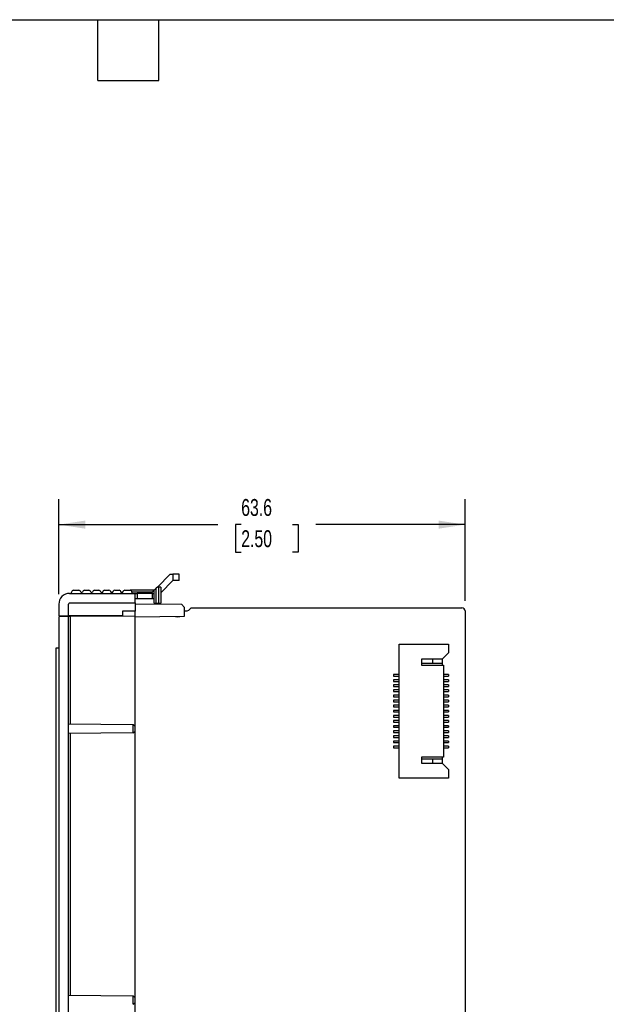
# Model space of a CAD drawing. Header units: millimetres. Extents: x 8 to 341, y 8 to 262.
# Tile 3 of 6: x 158 to 249, y 108 to 262. Entities that reach past the tile are written whole.
import ezdxf

# ---------------------------------------------------------------- set-up
doc = ezdxf.new("R2010")
doc.units = ezdxf.units.MM
doc.header["$LTSCALE"] = 1.25
doc.layers.add('DIMENSIONS', color=140, linetype='Continuous', lineweight=25)
doc.layers.add('TEXT', color=140, linetype='Continuous', lineweight=25)
doc.styles.add('SLDTEXTSTYLE0', font='TXT', dxfattribs={"width": 0.7})
doc.dimstyles.new('SLDDIMSTYLE1', dxfattribs={"dimtxt": 2.69751, "dimasz": 4.1275, "dimexe": 0, "dimexo": 0.0625, "dimgap": 0.674377, "dimtad": 0, "dimtih": 1, "dimtoh": 1, "dimrnd": 1e-09, "dimzin": 12, "dimdsep": 46, "dimtxsty": 'SLDTEXTSTYLE0', "dimsah": 1, "dimcen": 0.09, "dimadec": 0, "dimazin": 3, "dimtfac": 1, "dimtofl": 0, "dimtmove": 0, "dimatfit": 3, "dimfxl": 0, "dimfrac": 2, "dimtolj": 1, "dimtzin": 12, "dimarcsym": 0})

# ---------------------------------------------------------------- blocks, each defined once
blk = doc.blocks.new('_D_3')
at = {"layer": 'DIMENSIONS'}
for p, q in [((163.75, 171.96), (163.75, 186.82)), ((227.35, 170.91), (227.35, 186.82)), ((163.75, 182.85), (188.65, 182.85)), ((192.31, 182.85), (191.4, 182.85)), ((191.4, 182.85), (191.4, 178.56)), ((200.32, 182.85), (201.23, 182.85)), ((201.23, 182.85), (201.23, 178.56)), ((227.35, 182.85), (203.98, 182.85)), ((191.4, 178.56), (192.31, 178.56)), ((201.23, 178.56), (200.32, 178.56))]:
    blk.add_line(p, q, dxfattribs=at)
for points in [[(163.75, 182.85), (167.88, 182.21), (167.88, 183.48)], [(227.35, 182.85), (223.22, 183.48), (223.22, 182.21)]]:
    blk.add_solid(points, dxfattribs=at)
at = {"layer": 'DIMENSIONS', "char_height": 2.646, "attachment_point": 1, "style": 'SLDTEXTSTYLE0'}
for s, insert in [('63.6', (192.31, 186.86)), ('2.50', (192.31, 181.97))]:
    blk.add_mtext(s, dxfattribs=dict(at, insert=insert))

msp = doc.modelspace()

# ---------------------------------------------------------------- linework, layer by layer
for p, q in [((179.201, 173.076), (181.201, 175.076)), ((181.201, 175.076), (181.616, 175.076)), ((181.616, 175.076), (181.616, 174.076)), ((182.616, 175.076), (181.616, 175.076)), ((182.616, 174.076), (182.616, 175.076)), ((179.001, 172.876), (178.701, 172.576)), ((179.201, 173.076), (179.001, 172.876)), ((179.001, 170.526), (179.001, 172.876)), ((179.401, 173.076), (179.201, 173.076)), ((179.401, 170.526), (179.401, 173.076)), ((179.701, 173.076), (179.401, 173.076)), ((181.616, 174.076), (179.701, 172.162)), ((179.701, 173.076), (179.701, 170.526)), ((182.616, 174.076), (181.616, 174.076)), ((165.451, 172.076), (175.701, 172.076)), ((165.751, 172.076), (165.751, 172.276)), ((166.051, 172.576), (166.876, 172.576)), ((167.176, 172.276), (167.476, 172.276)), ((167.776, 172.576), (168.451, 172.576)), ((168.751, 172.276), (169.051, 172.276)), ((169.351, 172.576), (170.026, 172.576)), ((170.326, 172.276), (170.626, 172.276)), ((170.926, 172.576), (171.601, 172.576)), ((171.901, 172.276), (172.201, 172.276)), ((172.501, 172.576), (173.176, 172.576)), ((173.476, 172.276), (173.776, 172.276)), ((174.076, 172.576), (174.901, 172.576)), ((178.701, 172.576), (174.901, 172.576)), ((175.201, 172.276), (175.201, 172.076)), ((178.401, 172.276), (175.201, 172.276)), ((175.701, 170.576), (175.701, 172.076)), ((175.701, 172.076), (176.001, 172.076)), ((175.701, 171.276), (176.001, 171.276)), ((176.001, 172.076), (176.001, 171.276)), ((178.401, 172.076), (176.001, 172.076)), ((176.001, 171.276), (178.401, 171.276)), ((178.201, 172.076), (178.701, 172.576)), ((178.401, 171.276), (178.401, 172.076)), ((178.401, 172.076), (178.701, 172.076)), ((178.401, 171.276), (178.701, 171.276)), ((178.701, 170.526), (178.701, 172.576)), ((163.751, 170.376), (163.751, 168.576)), ((165.251, 168.576), (165.251, 170.376)), ((165.451, 170.576), (175.701, 170.576)), ((175.701, 170.576), (175.701, 169.276)), ((175.701, 170.431), (182.951, 170.368)), ((178.701, 170.526), (179.001, 170.526)), ((179.001, 170.526), (179.401, 170.526)), ((179.401, 170.526), (179.701, 170.526)), ((183.451, 169.859), (182.951, 170.368)), ((183.451, 168.488), (183.451, 169.859)), ((184.451, 169.826), (226.851, 169.826)), ((163.751, 168.576), (165.251, 168.576)), ((165.251, 168.439), (163.751, 168.426)), ((163.751, 168.426), (163.751, 90.826)), ((164.851, 168.576), (164.851, 168.436)), ((173.701, 168.576), (165.251, 168.576)), ((165.251, 90.813), (165.251, 168.439)), ((175.701, 168.53), (165.549, 168.442)), ((165.549, 168.442), (165.549, 151.624)), ((175.701, 169.276), (173.701, 169.276)), ((173.701, 169.276), (173.701, 168.576)), ((175.701, 168.53), (175.701, 169.276)), ((175.701, 151.235), (175.701, 168.53)), ((175.701, 168.42), (183.451, 168.488)), ((183.451, 169.326), (183.585, 169.326)), ((227.351, 169.326), (227.351, 89.926)), ((163.351, 92.176), (163.351, 163.576)), ((163.351, 163.576), (163.751, 163.576)), ((217.028, 143.126), (217.028, 164.126)), ((217.028, 164.126), (224.778, 164.126)), ((224.778, 164.126), (224.778, 162.776)), ((224.778, 162.776), (223.778, 161.776)), ((223.778, 161.776), (220.528, 161.776)), ((220.528, 161.776), (220.528, 160.826)), ((222.278, 161.076), (220.528, 161.076)), ((220.528, 160.826), (223.978, 160.826)), ((222.278, 161.776), (222.278, 161.076)), ((223.778, 161.076), (222.278, 161.076)), ((223.778, 161.776), (223.778, 161.076)), ((223.778, 161.076), (223.778, 160.826)), ((223.978, 160.826), (223.978, 146.426)), ((216.178, 159.351), (216.178, 159.101)), ((217.028, 159.351), (216.178, 159.351)), ((216.178, 159.101), (217.028, 159.101)), ((224.778, 159.351), (223.978, 159.351)), ((223.978, 159.101), (224.778, 159.101)), ((224.778, 159.351), (224.778, 159.101)), ((216.178, 158.551), (216.178, 158.301)), ((217.028, 158.551), (216.178, 158.551)), ((216.178, 158.301), (217.028, 158.301)), ((216.178, 157.751), (216.178, 157.501)), ((217.028, 157.751), (216.178, 157.751)), ((216.178, 157.501), (217.028, 157.501)), ((224.778, 158.551), (223.978, 158.551)), ((223.978, 158.301), (224.778, 158.301)), ((224.778, 157.751), (223.978, 157.751)), ((223.978, 157.501), (224.778, 157.501)), ((224.778, 158.551), (224.778, 158.301)), ((224.778, 157.751), (224.778, 157.501)), ((216.178, 156.951), (216.178, 156.701)), ((217.028, 156.951), (216.178, 156.951)), ((216.178, 156.701), (217.028, 156.701)), ((216.178, 156.151), (216.178, 155.901)), ((217.028, 156.151), (216.178, 156.151)), ((216.178, 155.901), (217.028, 155.901)), ((224.778, 156.951), (223.978, 156.951)), ((223.978, 156.701), (224.778, 156.701)), ((224.778, 156.151), (223.978, 156.151)), ((223.978, 155.901), (224.778, 155.901)), ((224.778, 156.951), (224.778, 156.701)), ((224.778, 156.151), (224.778, 155.901)), ((216.178, 155.351), (216.178, 155.101)), ((217.028, 155.351), (216.178, 155.351)), ((216.178, 155.101), (217.028, 155.101)), ((216.178, 154.551), (216.178, 154.301)), ((217.028, 154.551), (216.178, 154.551)), ((216.178, 154.301), (217.028, 154.301)), ((224.778, 155.351), (223.978, 155.351)), ((223.978, 155.101), (224.778, 155.101)), ((224.778, 154.551), (223.978, 154.551)), ((223.978, 154.301), (224.778, 154.301)), ((224.778, 155.351), (224.778, 155.101)), ((224.778, 154.551), (224.778, 154.301)), ((216.178, 153.751), (216.178, 153.501)), ((217.028, 153.751), (216.178, 153.751)), ((216.178, 153.501), (217.028, 153.501)), ((216.178, 152.951), (216.178, 152.701)), ((217.028, 152.951), (216.178, 152.951)), ((216.178, 152.701), (217.028, 152.701)), ((224.778, 153.751), (223.978, 153.751)), ((223.978, 153.501), (224.778, 153.501)), ((224.778, 152.951), (223.978, 152.951)), ((223.978, 152.701), (224.778, 152.701)), ((224.778, 153.751), (224.778, 153.501)), ((224.778, 152.951), (224.778, 152.701)), ((165.251, 151.626), (175.399, 151.538)), ((175.399, 150.215), (175.399, 151.538)), ((175.399, 151.538), (175.701, 151.235)), ((175.701, 150.52), (175.701, 151.235)), ((216.178, 152.151), (216.178, 151.901)), ((217.028, 152.151), (216.178, 152.151)), ((216.178, 151.901), (217.028, 151.901)), ((216.178, 151.351), (216.178, 151.101)), ((217.028, 151.351), (216.178, 151.351)), ((224.778, 152.151), (223.978, 152.151)), ((223.978, 151.901), (224.778, 151.901)), ((224.778, 151.351), (223.978, 151.351)), ((224.778, 152.151), (224.778, 151.901)), ((224.778, 151.351), (224.778, 151.101)), ((175.399, 150.215), (165.251, 150.126)), ((165.549, 150.129), (165.549, 109.124)), ((175.401, 150.215), (175.399, 150.215)), ((175.401, 150.215), (175.701, 150.52)), ((175.701, 108.735), (175.701, 150.52)), ((216.178, 151.101), (217.028, 151.101)), ((216.178, 150.551), (216.178, 150.301)), ((217.028, 150.551), (216.178, 150.551)), ((216.178, 150.301), (217.028, 150.301)), ((216.178, 149.751), (216.178, 149.501)), ((217.028, 149.751), (216.178, 149.751)), ((223.978, 151.101), (224.778, 151.101)), ((224.778, 150.551), (223.978, 150.551)), ((223.978, 150.301), (224.778, 150.301)), ((224.778, 149.751), (223.978, 149.751)), ((224.778, 150.551), (224.778, 150.301)), ((224.778, 149.751), (224.778, 149.501)), ((216.178, 149.501), (217.028, 149.501)), ((216.178, 148.951), (216.178, 148.701)), ((217.028, 148.951), (216.178, 148.951)), ((216.178, 148.701), (217.028, 148.701)), ((216.178, 148.151), (216.178, 147.901)), ((217.028, 148.151), (216.178, 148.151)), ((223.978, 149.501), (224.778, 149.501)), ((224.778, 148.951), (223.978, 148.951)), ((223.978, 148.701), (224.778, 148.701)), ((224.778, 148.151), (223.978, 148.151)), ((224.778, 148.951), (224.778, 148.701)), ((224.778, 148.151), (224.778, 147.901)), ((216.178, 147.901), (217.028, 147.901)), ((223.978, 147.901), (224.778, 147.901)), ((223.978, 146.426), (220.528, 146.426)), ((220.528, 146.426), (220.528, 145.476)), ((220.528, 146.176), (222.278, 146.176)), ((220.528, 145.476), (223.778, 145.476)), ((222.278, 146.176), (222.278, 145.476)), ((222.278, 146.176), (223.778, 146.176)), ((223.778, 146.426), (223.778, 146.176)), ((223.778, 146.176), (223.778, 145.476)), ((223.778, 145.476), (224.778, 144.476)), ((224.778, 144.476), (224.778, 143.126)), ((224.778, 143.126), (217.028, 143.126)), ((165.251, 109.126), (175.399, 109.038)), ((175.401, 109.035), (175.399, 109.038)), ((175.401, 107.715), (175.401, 109.035)), ((175.401, 109.035), (175.701, 108.735)), ((175.401, 107.715), (175.701, 108.02)), ((175.701, 108.02), (175.701, 108.735)), ((175.701, 90.722), (175.701, 108.02))]:
    msp.add_line(p, q)
for centre, radius, start, end in [((165.451, 170.376), 1.7, 90, 180), ((166.051, 172.276), 0.3, 90, 180), ((166.876, 172.276), 0.3, 0, 90), ((167.776, 172.276), 0.3, 90, 180), ((168.451, 172.276), 0.3, 0, 90), ((169.351, 172.276), 0.3, 90, 180), ((170.026, 172.276), 0.3, 0, 90), ((170.926, 172.276), 0.3, 90, 180), ((171.601, 172.276), 0.3, 0, 90), ((172.501, 172.276), 0.3, 90, 180), ((173.176, 172.276), 0.3, 0, 90), ((174.076, 172.276), 0.3, 90, 180), ((174.901, 172.276), 0.3, 0, 90), ((165.451, 170.376), 0.2, 90, 180), ((183.585, 170.326), 1, 270, 330), ((226.851, 169.326), 0.5, 0, 90), ((182.351, 169.426), 1, 251.94868, 289.05132)]:
    msp.add_arc(centre, radius, start, end)
msp.add_open_spline([(165.549, 168.442), (165.529, 168.442), (165.49, 168.441), (165.434, 168.441), (165.383, 168.44), (165.337, 168.44), (165.298, 168.44), (165.271, 168.439), (165.254, 168.439), (165.252, 168.439), (165.251, 168.439)], degree=3, knots=[0, 0, 0, 0, 0.1269752, 0.2493619, 0.3721542, 0.5002988, 0.6286582, 0.7600085, 0.8792813, 1, 1, 1, 1])
at = {"layer": 'TEXT'}
for p, q in [((7.937, 261.938), (341.312, 261.938)), ((169.863, 252.412), (169.863, 261.938)), ((179.387, 252.412), (179.387, 261.938)), ((169.863, 252.412), (179.387, 252.412))]:
    msp.add_line(p, q, dxfattribs=at)

# ---------------------------------------------------------------- dimensions: what is measured, and where the dimension line sits
at = {"layer": 'DIMENSIONS'}
dim = msp.add_linear_dim(base=(227.351, 182.849), p1=(163.751, 170.376), p2=(227.351, 169.326), angle=0, dimstyle='SLDDIMSTYLE1', dxfattribs=at)
dim.commit()
dim.dimension.update_dxf_attribs({"geometry": '_D_3', "text_midpoint": (196.315, 182.849), "dimtype": 160})

doc.saveas('drawing.dxf')
